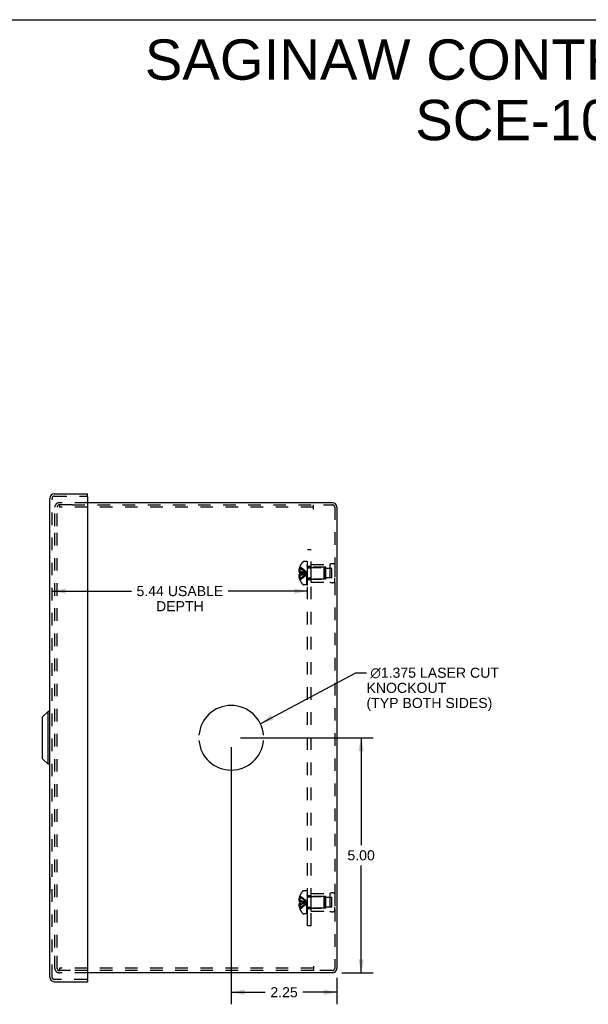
# Model space of a CAD drawing. Header units: inches. Extents: x 0 to 48.6, y 0 to 31.4.
# Tile 13 of 14: x 23.8 to 35.9, y 10.5 to 31.4. Entities that reach past the tile are written whole.
import ezdxf

# ---------------------------------------------------------------- set-up
doc = ezdxf.new("R2010")
doc.units = ezdxf.units.IN
doc.header["$LTSCALE"] = 2.671429
doc.header["$MEASUREMENT"] = 0
doc.linetypes.add('HIDDEN', pattern=[0.2, 0.1, -0.1])
doc.layers.get('0').update_dxf_attribs({"linetype": 'CONTINUOUS'})
for name, color, linetype in [('DEFAULT_2', 8, 'HIDDEN'), ('DIMENSIONS', 7, 'CONTINUOUS'), ('DOOR_ASSEMBLY', 7, 'CONTINUOUS'), ('OPEN', 7, 'CONTINUOUS'), ('SUBPANEL', 7, 'CONTINUOUS')]:
    doc.layers.add(name, color=color, linetype=linetype)
doc.styles.get("Standard").update_dxf_attribs({"font": 'arial.ttf'})
doc.dimstyles.new('DIMSTYLE_1', dxfattribs={"dimtxt": 0.214286, "dimasz": 0.285714, "dimexe": 0.09, "dimexo": 0.07, "dimgap": 0.0375, "dimtad": 0, "dimtih": 1, "dimtoh": 1, "dimzin": 4, "dimdsep": 46, "dimtxsty": 'Standard', "dimblk": '_FILLED', "dimblk1": '_FILLED', "dimblk2": '_FILLED', "dimcen": 0.09, "dimadec": 3, "dimazin": 1, "dimtfac": 1, "dimtdec": 3, "dimtofl": 0, "dimtmove": 0, "dimatfit": 3, "dimldrblk": '_FILLED', "dimfxl": 0, "dimtolj": 1, "dimtzin": 4, "dimarcsym": 0})
doc.dimstyles.get("Standard").update_dxf_attribs({"dimtxt": 0.242857, "dimasz": 0.285714, "dimexe": 0.09, "dimexo": 0.07, "dimgap": 0.09, "dimtad": 0, "dimtih": 1, "dimtoh": 1, "dimdec": 3, "dimzin": 4, "dimdsep": 46, "dimtxsty": 'Standard', "dimblk": '_FILLED', "dimblk1": '_FILLED', "dimblk2": '_FILLED', "dimcen": 0.09, "dimadec": 3, "dimazin": 1, "dimtp": 0.001, "dimtm": 0.001, "dimtfac": 1, "dimtdec": 3, "dimtofl": 0, "dimtmove": 0, "dimatfit": 3, "dimldrblk": '_FILLED', "dimfxl": 0, "dimtolj": 1, "dimtzin": 4, "dimarcsym": 0})

# ---------------------------------------------------------------- blocks, each defined once
blk = doc.blocks.new('_FILLED')
at = {"color": 0, "linetype": 'ByBlock'}
blk.add_solid([(0, 0), (-1, 0.2), (-1, -0.2)], dxfattribs=at)
blk = doc.blocks.new('*D15')
at = {"layer": 'DIMENSIONS', "color": 2, "linetype": 'Continuous'}
for p, q in [((24.501, 19.276), (26.19, 19.276)), ((29.937, 19.276), (28.248, 19.276))]:
    blk.add_line(p, q, dxfattribs=at)
at = {"layer": 'DIMENSIONS', "color": 2, "linetype": 'Continuous', "xscale": 0.2857142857, "yscale": 0.2857142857, "zscale": 0.2857142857, "rotation": 180}
blk.add_blockref('_FILLED', (24.501, 19.276), dxfattribs=at)
at = {"layer": 'DIMENSIONS', "color": 2, "linetype": 'Continuous', "xscale": 0.2857142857, "yscale": 0.2857142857, "zscale": 0.2857142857}
blk.add_blockref('_FILLED', (29.937, 19.276), dxfattribs=at)
at = {"layer": 'DIMENSIONS', "color": 2, "linetype": 'Continuous', "insert": (27.219, 19.383), "char_height": 0.21429, "width": 1.84413, "attachment_point": 2, "line_spacing_factor": 0.9}
blk.add_mtext('5.44 USABLE\\PDEPTH', dxfattribs=at)
blk = doc.blocks.new('*D20')
at = {"layer": 'DIMENSIONS', "color": 2, "linetype": 'Continuous'}
for p, q in [((28.51, 16.156), (31.331, 16.156)), ((31.074, 16.156), (31.074, 13.87)), ((31.074, 11.156), (31.074, 13.441)), ((30.665, 11.156), (31.331, 11.156))]:
    blk.add_line(p, q, dxfattribs=at)
at = {"layer": 'DIMENSIONS', "color": 2, "linetype": 'Continuous', "xscale": 0.2857142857, "yscale": 0.2857142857, "zscale": 0.2857142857}
for p, rotation in [((31.074, 16.156), 90), ((31.074, 11.156), 270)]:
    blk.add_blockref('_FILLED', p, dxfattribs=dict(at, rotation=rotation))
at = {"layer": 'DIMENSIONS', "color": 2, "linetype": 'Continuous', "insert": (31.074, 13.763), "char_height": 0.2143, "width": 0.58232, "attachment_point": 2, "line_spacing_factor": 0.9}
blk.add_mtext('5.00', dxfattribs=at)
blk = doc.blocks.new('*D21')
at = {"layer": 'DIMENSIONS', "color": 2, "linetype": 'Continuous'}
for p, q in [((28.31, 15.956), (28.31, 10.487)), ((30.56, 11.051), (30.56, 10.487)), ((28.31, 10.744), (29.036, 10.744)), ((30.56, 10.744), (29.833, 10.744))]:
    blk.add_line(p, q, dxfattribs=at)
at = {"layer": 'DIMENSIONS', "color": 2, "linetype": 'Continuous', "xscale": 0.2857142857, "yscale": 0.2857142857, "zscale": 0.2857142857, "rotation": 180}
blk.add_blockref('_FILLED', (28.31, 10.744), dxfattribs=at)
at = {"layer": 'DIMENSIONS', "color": 2, "linetype": 'Continuous', "xscale": 0.2857142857, "yscale": 0.2857142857, "zscale": 0.2857142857}
blk.add_blockref('_FILLED', (30.56, 10.744), dxfattribs=at)
at = {"layer": 'DIMENSIONS', "color": 2, "linetype": 'Continuous', "insert": (29.435, 10.851), "char_height": 0.2143, "width": 0.58232, "attachment_point": 2, "line_spacing_factor": 0.9}
blk.add_mtext('2.25', dxfattribs=at)

msp = doc.modelspace()

# ---------------------------------------------------------------- linework, layer by layer
at = {"color": 7, "linetype": 'Continuous'}
msp.add_line((0, 31.429), (48.571, 31.429), dxfattribs=at)
at = {"color": 3, "linetype": 'Continuous'}
for p, q in [((30.465, 21.156), (25.251, 21.156)), ((30.56, 21.061), (30.56, 11.251)), ((30.465, 11.156), (25.251, 11.156))]:
    msp.add_line(p, q, dxfattribs=at)
for centre, start, end in [((30.465, 21.061), 0, 90), ((30.465, 11.251), 270, 360)]:
    msp.add_arc(centre, 0.0948, start, end, dxfattribs=at)
at = {"layer": 'DEFAULT_2', "color": 8, "linetype": 'HIDDEN'}
for p, q in [((25.251, 21.156), (24.655, 21.156)), ((24.56, 20.656), (24.56, 21.061)), ((24.608, 20.656), (24.608, 21.061)), ((24.933, 21.108), (24.655, 21.108)), ((24.658, 21.108), (24.658, 21.06)), ((30.06, 21.06), (24.658, 21.06)), ((24.933, 21.108), (30.465, 21.108)), ((30.06, 21.013), (30.06, 21.108)), ((30.512, 21.061), (30.512, 11.251)), ((24.56, 11.696), (24.56, 20.616)), ((24.608, 11.696), (24.608, 20.616)), ((29.917, 19.902), (29.855, 19.902)), ((29.917, 19.41), (29.917, 19.902)), ((29.922, 19.41), (29.922, 19.899)), ((29.937, 19.899), (29.922, 19.899)), ((29.937, 19.41), (29.937, 19.899)), ((29.771, 19.705), (29.749, 19.705)), ((29.771, 19.76), (29.758, 19.76)), ((29.771, 19.795), (29.771, 19.796)), ((29.771, 19.796), (29.771, 19.796)), ((29.771, 19.795), (29.771, 19.674)), ((29.937, 19.863), (29.922, 19.863)), ((29.937, 19.857), (29.922, 19.857)), ((29.937, 19.834), (29.922, 19.834)), ((29.937, 19.794), (29.922, 19.794)), ((29.937, 19.779), (29.922, 19.779)), ((29.937, 19.702), (29.922, 19.702)), ((29.937, 19.701), (29.922, 19.701)), ((29.954, 19.78), (30.282, 19.78)), ((30.012, 19.468), (30.012, 19.844)), ((30.012, 19.844), (30.412, 19.844)), ((30.324, 19.781), (30.012, 19.781)), ((30.282, 19.78), (30.282, 19.532)), ((30.292, 19.77), (30.282, 19.78)), ((30.292, 19.542), (30.292, 19.77)), ((30.324, 19.531), (30.324, 19.781)), ((30.449, 19.757), (30.324, 19.757)), ((30.412, 19.844), (30.412, 19.468)), ((30.449, 19.554), (30.449, 19.757)), ((30.512, 19.844), (30.512, 19.756)), ((30.512, 19.844), (30.512, 19.468)), ((29.771, 19.606), (29.749, 19.606)), ((29.771, 19.674), (29.758, 19.674)), ((29.771, 19.638), (29.758, 19.638)), ((29.771, 19.551), (29.758, 19.551)), ((29.771, 19.674), (29.771, 19.674)), ((29.771, 19.674), (29.8, 19.671)), ((29.771, 19.638), (29.771, 19.516)), ((29.771, 19.638), (29.771, 19.638)), ((29.771, 19.516), (29.771, 19.515)), ((29.771, 19.515), (29.771, 19.515)), ((29.8, 19.671), (29.828, 19.668)), ((29.907, 19.652), (29.932, 19.656)), ((29.907, 19.652), (29.932, 19.656)), ((29.937, 19.569), (29.922, 19.569)), ((29.937, 19.561), (29.922, 19.561)), ((29.937, 19.501), (29.922, 19.501)), ((29.937, 19.479), (29.922, 19.479)), ((29.954, 19.532), (30.282, 19.532)), ((30.324, 19.531), (30.012, 19.531)), ((30.292, 19.542), (30.282, 19.532)), ((30.449, 19.554), (30.324, 19.554)), ((30.512, 19.468), (30.512, 19.556)), ((29.917, 19.41), (29.855, 19.41)), ((29.937, 19.461), (29.922, 19.461)), ((29.937, 19.425), (29.922, 19.425)), ((29.922, 19.41), (29.937, 19.41)), ((30.012, 19.468), (30.412, 19.468)), ((29.771, 12.796), (29.771, 12.796)), ((29.771, 12.796), (29.771, 12.795)), ((29.771, 12.795), (29.771, 12.674)), ((29.917, 12.902), (29.855, 12.902)), ((29.917, 12.41), (29.917, 12.902)), ((29.937, 12.899), (29.922, 12.899)), ((29.922, 12.41), (29.922, 12.899)), ((29.937, 12.863), (29.922, 12.863)), ((29.937, 12.857), (29.922, 12.857)), ((29.937, 12.834), (29.922, 12.834)), ((29.937, 12.794), (29.922, 12.794)), ((29.937, 12.779), (29.922, 12.779)), ((29.937, 12.41), (29.937, 12.899)), ((29.954, 12.78), (30.282, 12.78)), ((30.012, 12.844), (30.412, 12.844)), ((30.012, 12.468), (30.012, 12.844)), ((30.324, 12.781), (30.012, 12.781)), ((30.292, 12.77), (30.282, 12.78)), ((30.282, 12.78), (30.282, 12.532)), ((30.324, 12.531), (30.324, 12.781)), ((30.412, 12.844), (30.412, 12.468)), ((30.512, 12.844), (30.512, 12.756)), ((30.512, 12.844), (30.512, 12.468)), ((29.771, 12.705), (29.749, 12.705)), ((29.771, 12.606), (29.749, 12.606)), ((29.771, 12.76), (29.758, 12.76)), ((29.771, 12.674), (29.758, 12.674)), ((29.771, 12.638), (29.758, 12.638)), ((29.771, 12.674), (29.771, 12.674)), ((29.771, 12.674), (29.8, 12.671)), ((29.771, 12.638), (29.771, 12.638)), ((29.771, 12.638), (29.771, 12.516)), ((29.8, 12.671), (29.828, 12.668)), ((29.907, 12.652), (29.932, 12.656)), ((29.907, 12.652), (29.932, 12.656)), ((29.937, 12.702), (29.922, 12.702)), ((29.937, 12.701), (29.922, 12.701)), ((29.937, 12.569), (29.922, 12.569)), ((30.292, 12.542), (30.292, 12.77)), ((30.449, 12.757), (30.324, 12.757)), ((30.449, 12.554), (30.449, 12.757)), ((29.771, 12.551), (29.758, 12.551)), ((29.771, 12.516), (29.771, 12.515)), ((29.771, 12.515), (29.771, 12.515)), ((29.917, 12.41), (29.855, 12.41)), ((29.937, 12.561), (29.922, 12.561)), ((29.937, 12.501), (29.922, 12.501)), ((29.937, 12.479), (29.922, 12.479)), ((29.937, 12.461), (29.922, 12.461)), ((29.937, 12.425), (29.922, 12.425)), ((29.922, 12.41), (29.937, 12.41)), ((29.954, 12.532), (30.282, 12.532)), ((30.324, 12.531), (30.012, 12.531)), ((30.012, 12.468), (30.412, 12.468)), ((30.292, 12.542), (30.282, 12.532)), ((30.449, 12.554), (30.324, 12.554)), ((30.512, 12.468), (30.512, 12.556)), ((24.56, 11.251), (24.56, 11.656)), ((24.608, 11.251), (24.608, 11.656)), ((24.676, 11.204), (24.655, 11.204)), ((25.251, 11.156), (24.655, 11.156)), ((30.06, 11.252), (24.658, 11.252)), ((24.658, 11.252), (24.658, 11.204)), ((24.891, 11.204), (24.676, 11.204)), ((30.06, 11.204), (24.891, 11.204)), ((30.06, 11.299), (30.06, 11.204)), ((30.465, 11.204), (30.06, 11.204))]:
    msp.add_line(p, q, dxfattribs=at)
for points in [[(29.758, 19.76), (29.756, 19.753), (29.754, 19.746), (29.753, 19.739), (29.752, 19.733), (29.751, 19.726), (29.75, 19.719), (29.749, 19.712), (29.749, 19.705)], [(29.749, 19.705), (29.749, 19.702), (29.75, 19.699), (29.75, 19.696), (29.751, 19.693), (29.752, 19.69), (29.752, 19.687), (29.754, 19.684), (29.755, 19.681), (29.756, 19.677), (29.758, 19.674)], [(29.771, 19.796), (29.8, 19.776), (29.828, 19.755), (29.855, 19.733), (29.881, 19.708), (29.907, 19.683), (29.932, 19.656)], [(29.771, 19.76), (29.8, 19.746), (29.828, 19.73), (29.855, 19.713), (29.881, 19.695), (29.907, 19.676), (29.932, 19.656)], [(29.771, 19.705), (29.8, 19.698), (29.828, 19.691), (29.855, 19.683), (29.881, 19.674), (29.907, 19.665), (29.932, 19.656)], [(29.758, 19.638), (29.756, 19.634), (29.755, 19.631), (29.754, 19.627), (29.752, 19.624), (29.752, 19.621), (29.751, 19.618), (29.75, 19.615), (29.75, 19.612), (29.749, 19.609), (29.749, 19.606)], [(29.749, 19.606), (29.749, 19.599), (29.75, 19.593), (29.751, 19.586), (29.752, 19.579), (29.753, 19.572), (29.754, 19.565), (29.756, 19.558), (29.758, 19.551)], [(29.771, 19.674), (29.771, 19.671), (29.771, 19.668), (29.771, 19.665), (29.771, 19.662), (29.771, 19.659), (29.771, 19.656)], [(29.771, 19.551), (29.8, 19.566), (29.828, 19.582), (29.855, 19.598), (29.881, 19.616), (29.907, 19.636), (29.932, 19.656)], [(29.771, 19.515), (29.8, 19.535), (29.828, 19.556), (29.855, 19.579), (29.881, 19.603), (29.907, 19.629), (29.932, 19.656)], [(29.771, 19.656), (29.771, 19.653), (29.771, 19.65), (29.771, 19.647), (29.771, 19.644), (29.771, 19.641), (29.771, 19.638)], [(29.771, 19.606), (29.8, 19.613), (29.828, 19.621), (29.855, 19.629), (29.881, 19.637), (29.907, 19.646), (29.932, 19.656)], [(29.771, 19.638), (29.8, 19.64), (29.828, 19.643), (29.855, 19.646), (29.881, 19.649), (29.907, 19.652)], [(29.771, 19.638), (29.8, 19.64), (29.828, 19.643), (29.855, 19.646), (29.881, 19.649)], [(29.828, 19.668), (29.855, 19.666), (29.881, 19.662), (29.907, 19.659), (29.932, 19.656)], [(29.855, 19.666), (29.881, 19.662), (29.907, 19.659), (29.932, 19.656)], [(29.771, 12.796), (29.8, 12.776), (29.828, 12.755), (29.855, 12.733), (29.881, 12.708), (29.907, 12.683), (29.932, 12.656)], [(29.758, 12.76), (29.756, 12.753), (29.754, 12.746), (29.753, 12.739), (29.752, 12.733), (29.751, 12.726), (29.75, 12.719), (29.749, 12.712), (29.749, 12.705)], [(29.749, 12.705), (29.749, 12.702), (29.75, 12.699), (29.75, 12.696), (29.751, 12.693), (29.752, 12.69), (29.752, 12.687), (29.754, 12.684), (29.755, 12.681), (29.756, 12.677), (29.758, 12.674)], [(29.758, 12.638), (29.756, 12.634), (29.755, 12.631), (29.754, 12.627), (29.752, 12.624), (29.752, 12.621), (29.751, 12.618), (29.75, 12.615), (29.75, 12.612), (29.749, 12.609), (29.749, 12.606)], [(29.749, 12.606), (29.749, 12.599), (29.75, 12.593), (29.751, 12.586), (29.752, 12.579), (29.753, 12.572), (29.754, 12.565), (29.756, 12.558), (29.758, 12.551)], [(29.771, 12.76), (29.8, 12.746), (29.828, 12.73), (29.855, 12.713), (29.881, 12.695), (29.907, 12.676), (29.932, 12.656)], [(29.771, 12.705), (29.8, 12.698), (29.828, 12.691), (29.855, 12.683), (29.881, 12.674), (29.907, 12.665), (29.932, 12.656)], [(29.771, 12.656), (29.771, 12.659), (29.771, 12.662), (29.771, 12.665), (29.771, 12.668), (29.771, 12.671), (29.771, 12.674)], [(29.771, 12.606), (29.8, 12.613), (29.828, 12.621), (29.855, 12.629), (29.881, 12.637), (29.907, 12.646), (29.932, 12.656)], [(29.771, 12.638), (29.771, 12.641), (29.771, 12.644), (29.771, 12.647), (29.771, 12.65), (29.771, 12.653), (29.771, 12.656)], [(29.771, 12.515), (29.8, 12.535), (29.828, 12.556), (29.855, 12.579), (29.881, 12.603), (29.907, 12.629), (29.932, 12.656)], [(29.771, 12.551), (29.8, 12.566), (29.828, 12.582), (29.855, 12.598), (29.881, 12.616), (29.907, 12.636), (29.932, 12.656)], [(29.771, 12.638), (29.8, 12.64), (29.828, 12.643), (29.855, 12.646), (29.881, 12.649), (29.907, 12.652)], [(29.771, 12.638), (29.8, 12.64), (29.828, 12.643), (29.855, 12.646), (29.881, 12.649)], [(29.828, 12.668), (29.855, 12.666), (29.881, 12.662), (29.907, 12.659), (29.932, 12.656)], [(29.855, 12.666), (29.881, 12.662), (29.907, 12.659), (29.932, 12.656)]]:
    msp.add_lwpolyline(points, dxfattribs=at)
for centre, radius, start, end in [((24.655, 21.061), 0.0948, 90, 180), ((24.655, 21.061), 0.0468, 90, 180), ((30.465, 21.061), 0.0468, 0, 90), ((29.855, 19.867), 0.035, 90, 139.0666), ((30.099, 19.656), 0.357, 156.9983, 162.9593), ((30.099, 19.656), 0.357, 139.0666, 156.8097), ((29.954, 19.817), 0.0372, 180, 210.0497), ((29.954, 19.817), 0.0372, 242.4601, 270), ((30.462, 19.757), 0.1, 60.0508, 119.9492), ((30.099, 19.656), 0.357, 197.0407, 203.0017), ((30.099, 19.656), 0.357, 203.1903, 220.9334), ((29.954, 19.495), 0.0372, 149.9503, 180), ((29.954, 19.495), 0.0372, 90, 117.5399), ((29.855, 19.445), 0.035, 220.9334, 270), ((30.462, 19.554), 0.1, 240.0508, 299.9492), ((30.099, 12.656), 0.357, 156.9983, 162.9593), ((30.099, 12.656), 0.357, 139.0666, 156.8097), ((29.855, 12.867), 0.035, 90, 139.0666), ((29.954, 12.817), 0.0372, 180, 210.0497), ((29.954, 12.817), 0.0372, 242.4601, 270), ((30.462, 12.757), 0.1, 60.0508, 119.9492), ((30.099, 12.656), 0.357, 197.0407, 203.0017), ((30.099, 12.656), 0.357, 203.1903, 220.9334), ((29.855, 12.445), 0.035, 220.9334, 270), ((29.954, 12.495), 0.0372, 149.9503, 180), ((29.954, 12.495), 0.0372, 90, 117.5399), ((30.462, 12.554), 0.1, 240.0508, 299.9492), ((24.655, 11.251), 0.0948, 180, 270), ((24.655, 11.251), 0.0468, 180, 270), ((30.465, 11.251), 0.0468, 270, 360)]:
    msp.add_arc(centre, radius, start, end, dxfattribs=at)
at = {"layer": 'DOOR_ASSEMBLY', "color": 3, "linetype": 'Continuous'}
for p, q in [((24.453, 11.063), (24.453, 21.248)), ((24.548, 21.343), (25.251, 21.343)), ((25.251, 21.28), (25.251, 11.031)), ((24.548, 10.968), (25.251, 10.968))]:
    msp.add_line(p, q, dxfattribs=at)
at = {"layer": 'DOOR_ASSEMBLY', "color": 8, "linetype": 'HIDDEN'}
for p, q in [((24.501, 11.063), (24.501, 21.248)), ((24.548, 21.295), (25.236, 21.295)), ((25.236, 11.016), (24.548, 11.016))]:
    msp.add_line(p, q, dxfattribs=at)
at = {"layer": 'DOOR_ASSEMBLY', "color": 7, "linetype": 'Continuous'}
for p, q in [((25.251, 21.295), (25.236, 21.295)), ((25.251, 21.295), (25.251, 21.343)), ((24.297, 16.6), (24.415, 16.718)), ((24.297, 15.711), (24.297, 16.6)), ((24.415, 15.593), (24.415, 16.718)), ((24.453, 16.718), (24.415, 16.718)), ((24.297, 15.711), (24.415, 15.593)), ((24.453, 15.593), (24.415, 15.593)), ((24.449, 13.185), (24.449, 12.848)), ((24.449, 13.185), (24.453, 13.185)), ((24.449, 12.848), (24.453, 12.848)), ((25.236, 11.016), (25.251, 11.016)), ((25.251, 11.016), (25.251, 10.968))]:
    msp.add_line(p, q, dxfattribs=at)
at = {"layer": 'DOOR_ASSEMBLY', "color": 3, "linetype": 'Continuous'}
for centre, radius, start, end in [((24.548, 21.248), 0.0948, 90, 180), ((25.236, 21.28), 0.015, 0, 90), ((24.548, 11.063), 0.0948, 180, 270), ((25.236, 11.031), 0.015, 270, 360)]:
    msp.add_arc(centre, radius, start, end, dxfattribs=at)
at = {"layer": 'DOOR_ASSEMBLY', "color": 8, "linetype": 'HIDDEN'}
for centre, start, end in [((24.548, 21.248), 90, 180), ((24.548, 11.063), 180, 270)]:
    msp.add_arc(centre, 0.0468, start, end, dxfattribs=at)
at = {"layer": 'OPEN', "color": 40, "linetype": 'Continuous'}
for start, end in [(4.5886, 175.4114), (184.5886, 355.4114)]:
    msp.add_arc((28.31, 16.156), 0.688, start, end, dxfattribs=at)
at = {"layer": 'SUBPANEL', "color": 8, "linetype": 'HIDDEN'}
for p, q in [((29.937, 12.156), (29.937, 20.156)), ((30.012, 20.156), (29.937, 20.156)), ((30.012, 12.156), (30.012, 20.156)), ((30.012, 19.796), (29.937, 19.796)), ((30.012, 19.765), (29.937, 19.765)), ((30.012, 19.547), (29.937, 19.547)), ((30.012, 19.515), (29.937, 19.515)), ((30.012, 12.796), (29.937, 12.796)), ((30.012, 12.765), (29.937, 12.765)), ((30.012, 12.547), (29.937, 12.547)), ((30.012, 12.515), (29.937, 12.515)), ((30.012, 12.156), (29.937, 12.156))]:
    msp.add_line(p, q, dxfattribs=at)

# ---------------------------------------------------------------- texts
at = {"layer": 'DIMENSIONS', "color": 2, "linetype": 'Continuous', "line_spacing_factor": 0.9}
for s, insert, char_height, width, attachment_point in [('SAGINAW CONTROL & ENGINEERING\\PSCE-10N806NKLP', (37.316, 31.009), 0.85714, 21.64843, 2), (' \\fgdt;{\\fgdt;n}\\fArial;1.375 LASER CUT\\PKNOCKOUT\\P(TYP BOTH SIDES)', (31.188, 17.646), 0.21429, 2.87706, 1)]:
    msp.add_mtext(s, dxfattribs=dict(at, insert=insert, char_height=char_height, width=width, attachment_point=attachment_point))

# ---------------------------------------------------------------- dimensions: what is measured, and where the dimension line sits
at = {"layer": 'DIMENSIONS', "color": 2, "linetype": 'Continuous'}
dim = msp.add_linear_dim(base=(24.501, 19.276), p1=(29.937, 19.906), p2=(24.501, 21.295), angle=180, text='<> USABLE\\PDEPTH', dimstyle='DIMSTYLE_1', dxfattribs=at)
dim.commit()
dim.dimension.update_dxf_attribs({"geometry": '*D15', "text_midpoint": (27.219, 19.115), "dimtype": 160})
for base, p1, p2, angle, picture, middle in [((31.074, 16.156), (30.595, 11.156), (28.44, 16.156), 90, '*D20', (31.074, 13.655)), ((28.31, 10.744), (30.56, 11.121), (28.31, 16.026), 180, '*D21', (29.433, 10.743))]:
    dim = msp.add_linear_dim(base=base, p1=p1, p2=p2, angle=angle, dimstyle='DIMSTYLE_1', dxfattribs=at)
    dim.commit()
    dim.dimension.update_dxf_attribs({"geometry": picture, "text_midpoint": middle, "dimtype": 160})

# ---------------------------------------------------------------- leaders
at = {"layer": 'DIMENSIONS', "color": 2, "linetype": 'Continuous', "annotation_type": 0, "has_hookline": 1, "hookline_direction": 1, "text_width": 2.756}
msp.add_leader([(28.929, 16.453), (30.961, 17.539), (31.188, 17.539)], dimstyle='Standard', override={"dimtad": 0}, dxfattribs=at)

doc.saveas('drawing.dxf')
